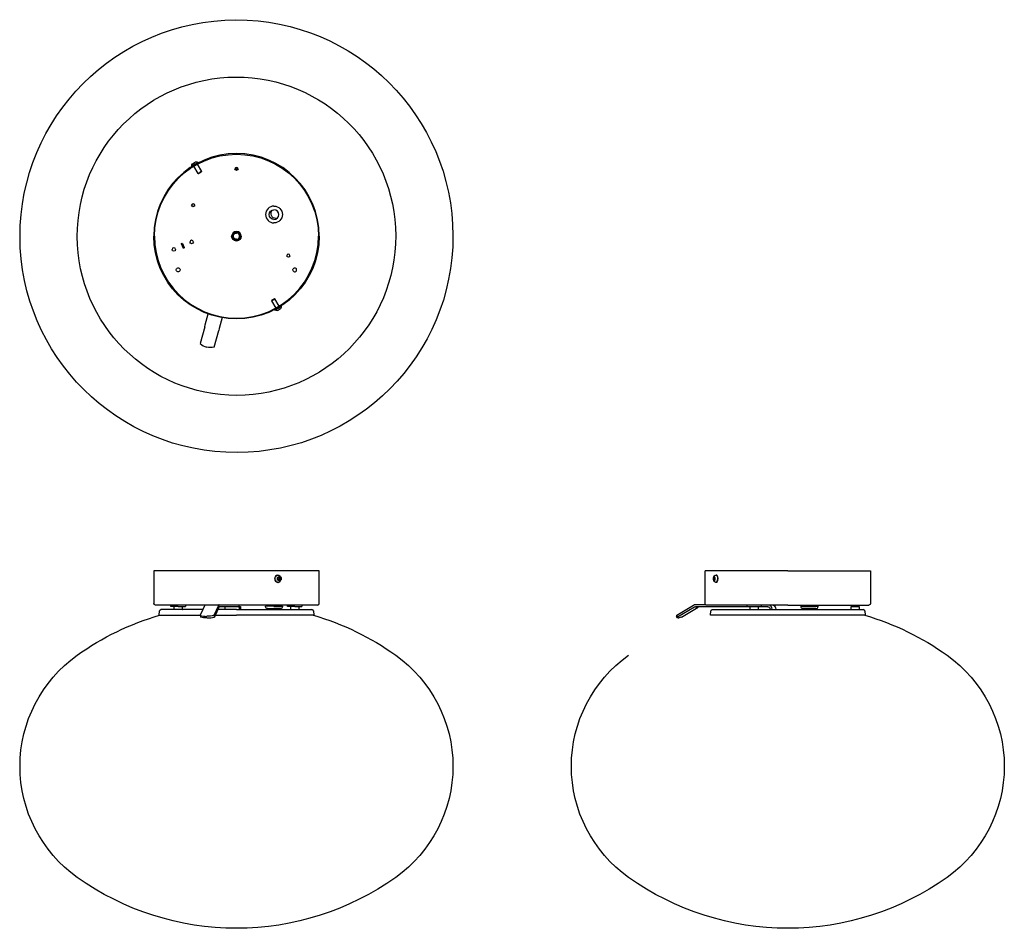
# Model space of a CAD drawing. Extents: x 0 to 1023, y 0 to 945.
import ezdxf

# ---------------------------------------------------------------- set-up
doc = ezdxf.new("R2010")
doc.units = 0
doc.header["$MEASUREMENT"] = 0
doc.layers.add('MAKE2D$VISIBILE$CURVE', color=7, linetype='CONTINUOUS')

msp = doc.modelspace()

# ---------------------------------------------------------------- linework, layer by layer
at = {"layer": 'MAKE2D$VISIBILE$CURVE', "color": 7}
for p, q in [((181.9, 794.5), (178.5, 792.6)), ((178.7, 792.3), (178.5, 792.6)), ((182.1, 794.2), (178.7, 792.3)), ((179.3, 795.1), (182.5, 797)), ((179.3, 795.1), (179.3, 795.1)), ((185.1, 784.9), (180.7, 792.5)), ((185.1, 796.4), (181.9, 794.5)), ((182.7, 794.6), (182, 794.2)), ((182.1, 794.2), (185.3, 796.1)), ((182.4, 793.5), (183.1, 793.9)), ((184.1, 794.5), (188.5, 786.9)), ((185.1, 796.4), (185.3, 796.1)), ((185.1, 784.9), (186.8, 785.9)), ((185.6, 784.7), (185.1, 784.9)), ((187, 785.5), (185.6, 784.7)), ((188.5, 786.9), (186.8, 785.9)), ((187, 785.5), (188.4, 786.3)), ((188.5, 786.9), (188.4, 786.3)), ((169.5, 707.5), (167.8, 711.6)), ((168.8, 712.1), (170.5, 707.9)), ((261.5, 652.5), (264.9, 654.5)), ((261.6, 653.1), (261.5, 652.5)), ((261.5, 652.5), (265.9, 644.9)), ((264.4, 654.7), (261.6, 653.1)), ((264.9, 654.5), (264.4, 654.7)), ((271.3, 647.1), (264.7, 643.3)), ((269.3, 646.9), (264.9, 654.5)), ((264.9, 643), (268.2, 644.9)), ((268, 645.2), (268.6, 645.6)), ((268.2, 644.9), (271.5, 646.8)), ((268.7, 645.6), (268.9, 645.7)), ((271.5, 646.8), (271.3, 647.1)), ((192.6, 627.6), (195.6, 638.9)), ((210.1, 635), (207.1, 623.7)), ((264.7, 643.3), (264.9, 643)), ((267.5, 642.4), (269.1, 643.3)), ((270.7, 644.3), (269.1, 643.3)), ((192, 625.5), (187.3, 608.1)), ((192, 625.5), (192.6, 627.6)), ((201.8, 604.2), (206.5, 621.6)), ((207.1, 623.7), (206.5, 621.6)), ((311, 371.6), (139, 371.6)), ((139, 371.6), (139, 337.9)), ((311, 337.9), (311, 371.6)), ((712.1, 337.9), (712.1, 371.6)), ((798.1, 371.6), (712.1, 371.6)), ((798.1, 371.6), (884.1, 371.6)), ((884.1, 371.6), (884.1, 337.9)), ((267.5, 364.1), (267.5, 364.2)), ((267.5, 364.2), (267.6, 364.2)), ((267.5, 364), (267.5, 364.1)), ((267.5, 364.1), (267.5, 364.1)), ((267.5, 363.9), (267.5, 364)), ((267.5, 364), (267.5, 364)), ((267.5, 363.8), (267.5, 363.9)), ((267.5, 363.9), (267.5, 363.9)), ((267.5, 363.9), (267.5, 363.9)), ((267.5, 363.7), (267.5, 363.8)), ((267.5, 363.8), (267.5, 363.8)), ((267.5, 363.6), (267.5, 363.7)), ((267.5, 363.7), (267.5, 363.7)), ((267.5, 363.5), (267.5, 363.6)), ((267.5, 363.6), (267.5, 363.6)), ((267.5, 363.6), (267.5, 363.6)), ((267.5, 363.4), (267.5, 363.5)), ((267.5, 363.5), (267.5, 363.5)), ((267.5, 363.3), (267.5, 363.4)), ((267.5, 363.4), (267.5, 363.4)), ((267.5, 363.2), (267.5, 363.3)), ((267.5, 363.3), (267.5, 363.3)), ((267.5, 363.3), (267.5, 363.3)), ((267.5, 363.1), (267.5, 363.2)), ((267.5, 363.2), (267.5, 363.2)), ((267.5, 363), (267.5, 363.1)), ((267.5, 363.1), (267.5, 363.1)), ((267.5, 362.9), (267.5, 363)), ((267.5, 363), (267.5, 363)), ((267.6, 362.9), (267.5, 362.9)), ((267.6, 364.4), (267.7, 364.5)), ((267.6, 364.3), (267.6, 364.4)), ((267.6, 364.4), (267.6, 364.4)), ((267.6, 364.2), (267.6, 364.3)), ((267.6, 364.3), (267.6, 364.3)), ((267.6, 364.3), (267.6, 364.3)), ((267.6, 362.8), (267.6, 362.9)), ((267.6, 362.9), (267.6, 362.9)), ((267.6, 362.7), (267.6, 362.8)), ((267.6, 362.8), (267.6, 362.8)), ((267.7, 362.6), (267.6, 362.7)), ((267.6, 362.7), (267.6, 362.7)), ((267.7, 364.6), (267.8, 364.7)), ((267.7, 364.5), (267.7, 364.6)), ((267.7, 364.6), (267.7, 364.6)), ((267.7, 364.6), (267.7, 364.6)), ((267.7, 364.5), (267.7, 364.5)), ((267.7, 362.5), (267.7, 362.6)), ((267.7, 362.6), (267.7, 362.6)), ((267.7, 362.6), (267.7, 362.6)), ((267.8, 362.4), (267.7, 362.5)), ((267.7, 362.5), (267.7, 362.5)), ((267.8, 364.7), (267.8, 364.8)), ((267.8, 364.8), (267.8, 364.8)), ((267.8, 364.8), (267.9, 364.8)), ((267.8, 364.7), (267.8, 364.7)), ((267.8, 362.3), (267.8, 362.4)), ((267.8, 362.4), (267.8, 362.4)), ((267.8, 362.4), (267.8, 362.4)), ((267.9, 362.3), (267.8, 362.3)), ((267.9, 364.8), (267.9, 364.9)), ((267.9, 364.9), (267.9, 364.9)), ((267.9, 364.9), (268, 364.9)), ((267.9, 362.2), (267.9, 362.3)), ((268, 362.2), (267.9, 362.2)), ((267.9, 362.2), (267.9, 362.2)), ((268.1, 367.4), (268, 367.4)), ((268, 367.4), (268.2, 367.4)), ((268, 364.9), (268, 365)), ((268, 365), (268, 365)), ((268, 365), (268.1, 365)), ((268, 364.3), (268.7, 364.8)), ((268, 362.8), (268, 364.3)), ((268.7, 362.4), (268, 362.8)), ((268, 362.1), (268, 362.2)), ((268.1, 362.1), (268, 362.1)), ((268, 362.1), (268, 362.1)), ((268, 359.8), (268.1, 359.8)), ((268.2, 359.8), (268, 359.8)), ((268.1, 365), (268.1, 365.1)), ((268.1, 365.1), (268.1, 365.1)), ((268.1, 365.1), (268.2, 365.1)), ((268.1, 362), (268.1, 362.1)), ((268.2, 362), (268.1, 362)), ((268.1, 362), (268.1, 362)), ((268.2, 365.1), (268.2, 365.2)), ((268.2, 365.2), (268.3, 365.2)), ((268.2, 365.1), (268.2, 365.1)), ((268.2, 361.9), (268.2, 362)), ((268.2, 362), (268.2, 362)), ((268.3, 361.9), (268.2, 361.9)), ((268.3, 365.2), (268.4, 365.3)), ((268.3, 365.2), (268.3, 365.2)), ((268.3, 365.2), (268.3, 365.2)), ((268.4, 361.8), (268.3, 361.9)), ((268.3, 361.9), (268.3, 361.9)), ((268.3, 361.9), (268.3, 361.9)), ((268.4, 365.3), (268.4, 365.3)), ((268.4, 365.3), (268.5, 365.3)), ((268.5, 361.8), (268.4, 361.8)), ((268.4, 361.8), (268.4, 361.8)), ((268.5, 365.3), (268.6, 365.4)), ((268.5, 365.3), (268.5, 365.3)), ((268.5, 365.3), (268.5, 365.3)), ((268.6, 361.8), (268.5, 361.8)), ((268.5, 361.8), (268.5, 361.8)), ((268.5, 361.8), (268.5, 361.8)), ((268.6, 365.4), (268.6, 365.4)), ((268.6, 365.4), (268.6, 365.4)), ((268.6, 365.4), (268.7, 365.4)), ((268.6, 361.7), (268.6, 361.8)), ((268.7, 361.7), (268.6, 361.7)), ((268.6, 361.7), (268.6, 361.7)), ((268.7, 365.4), (268.7, 365.4)), ((268.7, 365.4), (268.8, 365.4)), ((268.7, 364.8), (268.8, 364.8)), ((268.7, 364.8), (269, 364.6)), ((268.7, 362.4), (269, 362.5)), ((268.8, 362.3), (268.7, 362.4)), ((268.8, 361.7), (268.7, 361.7)), ((268.7, 361.7), (268.7, 361.7)), ((268.8, 365.4), (268.8, 365.4)), ((268.8, 365.4), (268.8, 365.4)), ((268.8, 365.4), (268.9, 365.4)), ((268.8, 364.8), (269.1, 365)), ((268.8, 364.8), (269, 364.6)), ((269, 362.5), (268.8, 362.3)), ((269.1, 362.1), (268.8, 362.3)), ((268.9, 361.7), (268.8, 361.7)), ((268.8, 361.7), (268.8, 361.7)), ((268.8, 361.7), (268.8, 361.7)), ((268.9, 365.4), (268.9, 365.4)), ((268.9, 365.4), (269, 365.4)), ((269, 361.7), (268.9, 361.7)), ((268.9, 361.7), (268.9, 361.7)), ((269, 365.4), (269, 365.5)), ((269, 365.5), (269, 365.5)), ((269, 365.5), (269.1, 365.5)), ((269, 364.6), (269.5, 364.3)), ((269.5, 362.8), (269, 362.5)), ((269.1, 361.7), (269, 361.7)), ((269, 361.7), (269, 361.7)), ((269, 361.7), (269, 361.7)), ((269.1, 365.5), (269.1, 365.5)), ((269.2, 365.5), (269.1, 365.5)), ((269.1, 365.5), (269.1, 365.5)), ((269.1, 365), (270.2, 364.3)), ((270.2, 362.8), (269.1, 362.1)), ((269.1, 361.7), (269.1, 361.7)), ((269.1, 361.7), (269.1, 361.7)), ((269.1, 361.7), (269.2, 361.7)), ((269.2, 365.4), (269.2, 365.5)), ((269.2, 365.5), (269.2, 365.5)), ((269.3, 365.4), (269.2, 365.4)), ((269.2, 361.7), (269.2, 361.7)), ((269.2, 361.7), (269.2, 361.7)), ((269.2, 361.7), (269.3, 361.7)), ((269.4, 365.4), (269.3, 365.4)), ((269.3, 365.4), (269.3, 365.4)), ((269.3, 361.7), (269.3, 361.7)), ((269.3, 361.7), (269.4, 361.7)), ((269.5, 365.4), (269.4, 365.4)), ((269.4, 365.4), (269.4, 365.4)), ((269.4, 365.4), (269.4, 365.4)), ((269.4, 361.7), (269.4, 361.7)), ((269.4, 361.7), (269.4, 361.7)), ((269.4, 361.7), (269.5, 361.7)), ((269.6, 365.4), (269.5, 365.4)), ((269.5, 365.4), (269.5, 365.4)), ((269.5, 364.3), (270.2, 364.3)), ((269.5, 364.3), (269.5, 363.6)), ((269.5, 363.6), (269.5, 362.8)), ((270.2, 362.8), (269.5, 362.8)), ((269.5, 361.7), (269.5, 361.7)), ((269.5, 361.7), (269.6, 361.7)), ((269.7, 365.3), (269.6, 365.4)), ((269.6, 365.4), (269.6, 365.4)), ((269.6, 365.4), (269.6, 365.4)), ((269.6, 361.7), (269.6, 361.8)), ((269.6, 361.8), (269.7, 361.8)), ((269.6, 361.7), (269.6, 361.7)), ((269.8, 365.3), (269.7, 365.3)), ((269.7, 365.3), (269.7, 365.3)), ((269.7, 365.3), (269.7, 365.3)), ((269.7, 361.8), (269.7, 361.8)), ((269.7, 361.8), (269.7, 361.8)), ((269.7, 361.8), (269.8, 361.8)), ((269.9, 365.2), (269.8, 365.3)), ((269.8, 365.3), (269.8, 365.3)), ((269.8, 361.8), (269.9, 361.9)), ((269.8, 361.8), (269.8, 361.8)), ((270, 365.2), (269.9, 365.2)), ((269.9, 365.2), (269.9, 365.2)), ((269.9, 365.2), (269.9, 365.2)), ((269.9, 361.9), (269.9, 361.9)), ((269.9, 361.9), (269.9, 361.9)), ((269.9, 361.9), (270, 361.9)), ((270, 365.1), (270, 365.2)), ((270.1, 365.1), (270, 365.1)), ((270, 365.1), (270, 365.1)), ((270, 361.9), (270, 362)), ((270, 362), (270, 362)), ((270, 362), (270.1, 362)), ((270.1, 365), (270.1, 365.1)), ((270.1, 365.1), (270.1, 365.1)), ((270.2, 365), (270.1, 365)), ((270.1, 362), (270.1, 362.1)), ((270.1, 362.1), (270.2, 362.1)), ((270.1, 362), (270.1, 362)), ((270.2, 364.9), (270.2, 365)), ((270.2, 365), (270.2, 365)), ((270.3, 364.9), (270.2, 364.9)), ((270.2, 364.3), (270.2, 362.8)), ((270.2, 362.1), (270.2, 362.2)), ((270.2, 362.2), (270.3, 362.2)), ((270.2, 362.1), (270.2, 362.1)), ((270.3, 364.8), (270.3, 364.9)), ((270.3, 364.9), (270.3, 364.9)), ((270.4, 364.8), (270.3, 364.8)), ((270.3, 362.2), (270.3, 362.3)), ((270.3, 362.3), (270.4, 362.3)), ((270.3, 362.2), (270.3, 362.2)), ((270.4, 364.7), (270.4, 364.8)), ((270.4, 364.8), (270.4, 364.8)), ((270.5, 364.6), (270.4, 364.7)), ((270.4, 364.7), (270.4, 364.7)), ((270.4, 362.4), (270.5, 362.5)), ((270.4, 362.3), (270.4, 362.4)), ((270.4, 362.4), (270.4, 362.4)), ((270.4, 362.4), (270.4, 362.4)), ((270.5, 364.5), (270.5, 364.6)), ((270.5, 364.6), (270.5, 364.6)), ((270.5, 364.6), (270.5, 364.6)), ((270.6, 364.4), (270.5, 364.5)), ((270.5, 364.5), (270.5, 364.5)), ((270.5, 362.6), (270.6, 362.7)), ((270.5, 362.5), (270.5, 362.6)), ((270.5, 362.6), (270.5, 362.6)), ((270.5, 362.6), (270.5, 362.6)), ((270.5, 362.5), (270.5, 362.5)), ((270.6, 364.3), (270.6, 364.4)), ((270.6, 364.4), (270.6, 364.4)), ((270.6, 364.2), (270.6, 364.3)), ((270.6, 364.3), (270.6, 364.3)), ((270.6, 364.3), (270.6, 364.3)), ((270.7, 364.2), (270.6, 364.2)), ((270.6, 362.8), (270.6, 362.9)), ((270.6, 362.9), (270.6, 362.9)), ((270.6, 362.9), (270.7, 362.9)), ((270.6, 362.7), (270.6, 362.8)), ((270.6, 362.8), (270.6, 362.8)), ((270.6, 362.7), (270.6, 362.7)), ((270.7, 364.1), (270.7, 364.2)), ((270.7, 364), (270.7, 364.1)), ((270.7, 364.1), (270.7, 364.1)), ((270.7, 363.9), (270.7, 364)), ((270.7, 364), (270.7, 364)), ((270.7, 363.8), (270.7, 363.9)), ((270.7, 363.9), (270.7, 363.9)), ((270.7, 363.9), (270.7, 363.9)), ((270.7, 363.7), (270.7, 363.8)), ((270.7, 363.8), (270.7, 363.8)), ((270.7, 363.6), (270.7, 363.7)), ((270.7, 363.7), (270.7, 363.7)), ((270.7, 363.5), (270.7, 363.6)), ((270.7, 363.6), (270.7, 363.6)), ((270.7, 363.6), (270.7, 363.6)), ((270.7, 363.4), (270.7, 363.5)), ((270.7, 363.5), (270.7, 363.5)), ((270.7, 363.3), (270.7, 363.4)), ((270.7, 363.4), (270.7, 363.4)), ((270.7, 363.2), (270.7, 363.3)), ((270.7, 363.3), (270.7, 363.3)), ((270.7, 363.3), (270.7, 363.3)), ((270.7, 363.1), (270.7, 363.2)), ((270.7, 363.2), (270.7, 363.2)), ((270.7, 363), (270.7, 363.1)), ((270.7, 363.1), (270.7, 363.1)), ((270.7, 362.9), (270.7, 363)), ((270.7, 363), (270.7, 363)), ((271.3, 364.8), (271.5, 363.6)), ((271.5, 363.6), (271.3, 362.3)), ((720.8, 364.1), (720.9, 364.2)), ((720.8, 364), (720.8, 364.1)), ((720.8, 363.9), (720.8, 364)), ((720.8, 363.8), (720.8, 363.9)), ((720.8, 363.7), (720.8, 363.8)), ((720.8, 363.6), (720.8, 363.7)), ((720.8, 363.5), (720.8, 363.6)), ((720.8, 363.6), (720.8, 363.6)), ((720.8, 363.4), (720.8, 363.5)), ((720.8, 363.3), (720.8, 363.4)), ((720.8, 363.2), (720.8, 363.3)), ((720.8, 363.1), (720.8, 363.2)), ((720.8, 363), (720.8, 363.1)), ((720.9, 362.9), (720.8, 363)), ((720.9, 364.5), (721, 364.6)), ((720.9, 364.4), (720.9, 364.5)), ((720.9, 364.3), (720.9, 364.4)), ((720.9, 364.2), (720.9, 364.3)), ((720.9, 364.3), (720.9, 364.3)), ((720.9, 362.8), (720.9, 362.9)), ((720.9, 362.9), (720.9, 362.9)), ((720.9, 362.7), (720.9, 362.8)), ((720.9, 362.6), (720.9, 362.7)), ((721, 362.5), (720.9, 362.6)), ((721, 364.7), (721, 364.8)), ((721, 364.8), (721, 364.8)), ((721, 364.8), (721.1, 364.8)), ((721, 364.6), (721, 364.7)), ((721, 364.7), (721, 364.7)), ((721, 362.4), (721, 362.5)), ((721, 362.3), (721, 362.4)), ((721, 362.4), (721, 362.4)), ((721, 362.4), (721, 362.4)), ((721.1, 362.3), (721, 362.3)), ((721.1, 364.3), (721.8, 365)), ((721.1, 364.9), (721.1, 365)), ((721.1, 365), (721.1, 365)), ((721.1, 365), (721.2, 365)), ((721.1, 364.8), (721.1, 364.9)), ((721.1, 364.9), (721.1, 364.9)), ((721.1, 364.9), (721.1, 364.9)), ((722.3, 364.3), (721.1, 364.3)), ((721.1, 362.8), (721.1, 364.3)), ((722.3, 362.8), (721.1, 362.8)), ((721.8, 362.1), (721.1, 362.8)), ((721.1, 362.2), (721.1, 362.3)), ((721.1, 362.1), (721.1, 362.2)), ((721.1, 362.2), (721.1, 362.2)), ((721.1, 362.2), (721.1, 362.2)), ((721.2, 362.1), (721.1, 362.1)), ((721.1, 362.1), (721.1, 362.1)), ((721.2, 365.1), (721.3, 365.2)), ((721.2, 365), (721.2, 365.1)), ((721.2, 365.1), (721.2, 365.1)), ((721.2, 365.1), (721.2, 365.1)), ((721.2, 365.1), (721.2, 365.1)), ((721.2, 362), (721.2, 362.1)), ((721.3, 361.9), (721.2, 362)), ((721.2, 362), (721.2, 362)), ((721.2, 362), (721.2, 362)), ((721.2, 362), (721.2, 362)), ((721.3, 365.2), (721.3, 365.3)), ((721.3, 365.3), (721.4, 365.3)), ((721.3, 365.2), (721.3, 365.2)), ((721.3, 365.2), (721.3, 365.2)), ((721.3, 365.2), (721.3, 365.2)), ((721.3, 361.8), (721.3, 361.9)), ((721.3, 361.9), (721.3, 361.9)), ((721.3, 361.9), (721.3, 361.9)), ((721.3, 361.9), (721.3, 361.9)), ((721.4, 361.8), (721.3, 361.8)), ((721.4, 365.3), (721.5, 365.4)), ((721.4, 365.3), (721.4, 365.3)), ((721.4, 365.3), (721.4, 365.3)), ((721.4, 365.3), (721.4, 365.3)), ((721.4, 365.3), (721.4, 365.3)), ((721.4, 365.3), (721.4, 365.3)), ((721.5, 361.8), (721.4, 361.8)), ((721.4, 361.8), (721.4, 361.8)), ((721.4, 361.8), (721.4, 361.8)), ((721.4, 361.8), (721.4, 361.8)), ((721.4, 361.8), (721.4, 361.8)), ((721.4, 361.8), (721.4, 361.8)), ((721.5, 365.4), (721.5, 365.4)), ((721.5, 365.4), (721.5, 365.4)), ((721.5, 365.4), (721.5, 365.4)), ((721.5, 365.4), (721.5, 365.4)), ((721.5, 365.4), (721.5, 365.4)), ((721.5, 365.4), (721.5, 365.4)), ((721.5, 365.4), (721.5, 365.4)), ((721.5, 365.4), (721.5, 365.4)), ((721.5, 365.4), (721.6, 365.4)), ((721.5, 361.7), (721.5, 361.8)), ((721.6, 361.7), (721.5, 361.7)), ((721.5, 361.7), (721.5, 361.7)), ((721.5, 361.7), (721.5, 361.7)), ((721.5, 361.7), (721.5, 361.7)), ((721.5, 361.7), (721.5, 361.7)), ((721.5, 361.7), (721.5, 361.7)), ((721.5, 361.7), (721.5, 361.7)), ((721.5, 361.7), (721.5, 361.7)), ((721.6, 365.4), (721.6, 365.4)), ((721.6, 365.4), (721.6, 365.4)), ((721.6, 365.4), (721.6, 365.4)), ((721.6, 365.4), (721.6, 365.4)), ((721.6, 365.4), (721.6, 365.4)), ((721.6, 365.4), (721.6, 365.4)), ((721.6, 365.4), (721.6, 365.4)), ((721.6, 365.4), (721.6, 365.4)), ((721.6, 365.4), (721.7, 365.4)), ((721.7, 361.7), (721.6, 361.7)), ((721.6, 361.7), (721.6, 361.7)), ((721.6, 361.7), (721.6, 361.7)), ((721.6, 361.7), (721.6, 361.7)), ((721.6, 361.7), (721.6, 361.7)), ((721.6, 361.7), (721.6, 361.7)), ((721.6, 361.7), (721.6, 361.7)), ((721.6, 361.7), (721.6, 361.7)), ((721.6, 361.7), (721.6, 361.7)), ((721.7, 365.4), (721.7, 365.5)), ((721.7, 365.5), (721.7, 365.5)), ((721.7, 365.5), (721.7, 365.5)), ((721.7, 365.5), (721.7, 365.5)), ((721.7, 365.5), (721.7, 365.5)), ((721.7, 365.5), (721.7, 365.5)), ((721.7, 365.5), (721.8, 365.5)), ((721.7, 365.4), (721.7, 365.4)), ((721.7, 365.4), (721.7, 365.4)), ((721.7, 365.4), (721.7, 365.4)), ((721.8, 361.7), (721.7, 361.7)), ((721.7, 361.7), (721.7, 361.7)), ((721.7, 361.7), (721.7, 361.7)), ((721.7, 361.7), (721.7, 361.7)), ((721.7, 361.7), (721.7, 361.7)), ((721.7, 361.7), (721.7, 361.7)), ((721.7, 361.7), (721.7, 361.7)), ((721.7, 361.7), (721.7, 361.7)), ((721.7, 361.7), (721.7, 361.7)), ((721.7, 361.7), (721.7, 361.7)), ((721.8, 365.4), (721.8, 365.5)), ((721.8, 365.5), (721.8, 365.5)), ((721.8, 365.5), (721.8, 365.5)), ((721.8, 365.5), (721.8, 365.5)), ((721.8, 365.5), (721.8, 365.5)), ((721.8, 365.5), (721.8, 365.5)), ((721.8, 365.5), (721.8, 365.5)), ((721.9, 365.4), (721.8, 365.4)), ((721.8, 365.4), (721.8, 365.4)), ((721.8, 365), (722.4, 364.3)), ((722.4, 362.8), (721.8, 362.1)), ((721.8, 361.7), (721.8, 361.7)), ((721.8, 361.7), (721.8, 361.7)), ((721.8, 361.7), (721.8, 361.7)), ((721.8, 361.7), (721.8, 361.7)), ((721.8, 361.7), (721.8, 361.7)), ((721.8, 361.7), (721.8, 361.7)), ((721.8, 361.7), (721.8, 361.7)), ((721.8, 361.7), (721.8, 361.7)), ((721.8, 361.7), (721.9, 361.7)), ((722, 365.4), (721.9, 365.4)), ((721.9, 365.4), (721.9, 365.4)), ((721.9, 365.4), (721.9, 365.4)), ((721.9, 365.4), (721.9, 365.4)), ((721.9, 365.4), (721.9, 365.4)), ((721.9, 365.4), (721.9, 365.4)), ((721.9, 365.4), (721.9, 365.4)), ((721.9, 365.4), (721.9, 365.4)), ((721.9, 365.4), (721.9, 365.4)), ((721.9, 361.7), (721.9, 361.7)), ((721.9, 361.7), (721.9, 361.7)), ((721.9, 361.7), (721.9, 361.7)), ((721.9, 361.7), (721.9, 361.7)), ((721.9, 361.7), (721.9, 361.7)), ((721.9, 361.7), (721.9, 361.7)), ((721.9, 361.7), (721.9, 361.7)), ((721.9, 361.7), (721.9, 361.7)), ((721.9, 361.7), (722, 361.7)), ((722.1, 365.4), (722, 365.4)), ((722, 365.4), (722, 365.4)), ((722, 365.4), (722, 365.4)), ((722, 365.4), (722, 365.4)), ((722, 365.4), (722, 365.4)), ((722, 365.4), (722, 365.4)), ((722, 365.4), (722, 365.4)), ((722, 365.4), (722, 365.4)), ((722, 365.4), (722, 365.4)), ((722, 361.7), (722, 361.7)), ((722, 361.7), (722, 361.7)), ((722, 361.7), (722, 361.7)), ((722, 361.7), (722, 361.7)), ((722, 361.7), (722, 361.7)), ((722, 361.7), (722, 361.7)), ((722, 361.7), (722, 361.7)), ((722, 361.7), (722, 361.7)), ((722, 361.7), (722.1, 361.7)), ((722.1, 365.3), (722.1, 365.4)), ((722.1, 365.4), (722.1, 365.4)), ((722.2, 365.3), (722.1, 365.3)), ((722.1, 365.3), (722.1, 365.3)), ((722.1, 365.3), (722.1, 365.3)), ((722.1, 365.3), (722.1, 365.3)), ((722.1, 365.3), (722.1, 365.3)), ((722.1, 361.7), (722.1, 361.8)), ((722.1, 361.8), (722.1, 361.8)), ((722.1, 361.8), (722.1, 361.8)), ((722.1, 361.8), (722.1, 361.8)), ((722.1, 361.8), (722.1, 361.8)), ((722.1, 361.8), (722.1, 361.8)), ((722.1, 361.8), (722.2, 361.8)), ((722.2, 365.2), (722.2, 365.3)), ((722.2, 365.3), (722.2, 365.3)), ((722.3, 365.2), (722.2, 365.2)), ((722.2, 365.2), (722.2, 365.2)), ((722.2, 365.2), (722.2, 365.2)), ((722.2, 361.8), (722.2, 361.9)), ((722.2, 361.9), (722.2, 361.9)), ((722.2, 361.9), (722.2, 361.9)), ((722.2, 361.9), (722.3, 361.9)), ((722.2, 361.8), (722.2, 361.8)), ((722.3, 365.1), (722.3, 365.2)), ((722.4, 365), (722.3, 365.1)), ((722.3, 365.1), (722.3, 365.1)), ((722.3, 365.1), (722.3, 365.1)), ((722.3, 365.1), (722.3, 365.1)), ((722.3, 364.3), (722.3, 364.3)), ((722.3, 364.3), (722.3, 364.3)), ((722.3, 363.6), (722.3, 364.3)), ((722.3, 362.8), (722.3, 363.6)), ((722.3, 362.8), (722.3, 362.8)), ((722.3, 362), (722.4, 362.1)), ((722.3, 361.9), (722.3, 362)), ((722.3, 362), (722.3, 362)), ((722.3, 362), (722.3, 362)), ((722.3, 362), (722.3, 362)), ((722.4, 364.9), (722.4, 365)), ((722.4, 365), (722.4, 365)), ((722.4, 365), (722.4, 365)), ((722.5, 364.8), (722.4, 364.9)), ((722.4, 364.9), (722.4, 364.9)), ((722.4, 364.9), (722.4, 364.9)), ((722.4, 364.3), (722.4, 362.8)), ((722.4, 362.2), (722.5, 362.3)), ((722.4, 362.1), (722.4, 362.2)), ((722.4, 362.2), (722.4, 362.2)), ((722.4, 362.2), (722.4, 362.2)), ((722.4, 362.1), (722.4, 362.1)), ((722.4, 362.1), (722.4, 362.1)), ((722.5, 364.7), (722.5, 364.8)), ((722.5, 364.8), (722.5, 364.8)), ((722.5, 364.8), (722.5, 364.8)), ((722.6, 364.6), (722.5, 364.7)), ((722.5, 364.7), (722.5, 364.7)), ((722.5, 362.4), (722.6, 362.5)), ((722.5, 362.3), (722.5, 362.4)), ((722.5, 362.4), (722.5, 362.4)), ((722.5, 362.4), (722.5, 362.4)), ((722.5, 362.3), (722.5, 362.3)), ((722.6, 364.5), (722.6, 364.6)), ((722.6, 364.4), (722.6, 364.5)), ((722.6, 364.3), (722.6, 364.4)), ((722.7, 364.2), (722.6, 364.3)), ((722.6, 364.3), (722.6, 364.3)), ((722.6, 362.8), (722.6, 362.9)), ((722.6, 362.9), (722.7, 362.9)), ((722.6, 362.7), (722.6, 362.8)), ((722.6, 362.6), (722.6, 362.7)), ((722.6, 362.5), (722.6, 362.6)), ((722.7, 364.1), (722.7, 364.2)), ((722.7, 364), (722.7, 364.1)), ((722.7, 363.9), (722.7, 364)), ((722.7, 363.8), (722.7, 363.9)), ((722.7, 363.7), (722.7, 363.8)), ((722.7, 363.6), (722.7, 363.7)), ((722.7, 363.5), (722.7, 363.6)), ((722.7, 363.6), (722.7, 363.6)), ((722.7, 363.4), (722.7, 363.5)), ((722.7, 363.3), (722.7, 363.4)), ((722.7, 363.2), (722.7, 363.3)), ((722.7, 363.1), (722.7, 363.2)), ((722.7, 363), (722.7, 363.1)), ((722.7, 362.9), (722.7, 363)), ((723.3, 367.4), (723.4, 367.4)), ((723.3, 367.4), (723.7, 367.4)), ((723.3, 359.8), (723.4, 359.8)), ((723.7, 359.8), (723.3, 359.8)), ((723.4, 367.4), (723.4, 367.4)), ((723.4, 367.4), (723.4, 367.4)), ((723.4, 367.4), (723.4, 367.4)), ((723.4, 367.4), (723.4, 367.3)), ((723.4, 367.3), (723.5, 367.3)), ((723.4, 359.8), (723.4, 359.8)), ((723.4, 359.8), (723.4, 359.8)), ((723.4, 359.8), (723.4, 359.8)), ((723.4, 359.8), (723.4, 359.8)), ((723.4, 359.8), (723.5, 359.8)), ((723.5, 367.3), (723.5, 367.3)), ((723.5, 367.3), (723.5, 367.3)), ((723.5, 367.3), (723.5, 367.3)), ((723.5, 367.3), (723.5, 367.3)), ((723.5, 367.3), (723.6, 367.3)), ((723.5, 359.8), (723.5, 359.8)), ((723.5, 359.8), (723.5, 359.8)), ((723.5, 359.8), (723.5, 359.8)), ((723.5, 359.8), (723.5, 359.8)), ((723.5, 359.8), (723.6, 359.8)), ((723.6, 367.3), (723.6, 367.3)), ((723.6, 367.3), (723.6, 367.3)), ((723.6, 367.3), (723.6, 367.3)), ((723.6, 367.3), (723.7, 367.3)), ((723.6, 359.8), (723.6, 359.8)), ((723.6, 359.8), (723.6, 359.8)), ((723.6, 359.8), (723.6, 359.8)), ((723.6, 359.8), (723.7, 359.8)), ((723.8, 367.3), (723.7, 367.4)), ((723.7, 367.4), (723.7, 367.4)), ((723.7, 367.4), (723.7, 367.4)), ((723.7, 367.4), (723.7, 367.4)), ((723.7, 367.4), (723.7, 367.4)), ((723.7, 367.3), (723.7, 367.3)), ((723.7, 367.3), (723.7, 367.3)), ((723.7, 367.3), (723.7, 367.3)), ((723.7, 367.3), (723.7, 367.3)), ((723.7, 367.3), (723.8, 367.3)), ((723.7, 359.8), (723.8, 359.9)), ((723.7, 359.8), (723.7, 359.8)), ((723.7, 359.8), (723.7, 359.8)), ((723.7, 359.8), (723.7, 359.8)), ((723.7, 359.8), (723.7, 359.8)), ((723.7, 359.8), (723.7, 359.8)), ((723.7, 359.8), (723.7, 359.8)), ((723.7, 359.8), (723.7, 359.8)), ((723.7, 359.8), (723.7, 359.8)), ((723.7, 359.8), (723.8, 359.8)), ((723.8, 367.3), (723.8, 367.2)), ((723.9, 367.3), (723.8, 367.3)), ((723.8, 367.3), (723.8, 367.3)), ((723.8, 367.3), (723.8, 367.3)), ((723.8, 367.3), (723.8, 367.3)), ((723.8, 367.2), (723.8, 367.2)), ((723.8, 367.2), (723.8, 367.2)), ((723.8, 367.2), (723.9, 367.2)), ((723.8, 359.9), (723.8, 359.9)), ((723.8, 359.9), (723.8, 359.9)), ((723.8, 359.9), (723.8, 359.9)), ((723.8, 359.9), (723.9, 359.9)), ((723.8, 359.8), (723.8, 359.8)), ((723.8, 359.8), (723.8, 359.8)), ((723.8, 359.8), (723.8, 359.8)), ((723.8, 359.8), (723.9, 359.8)), ((724, 367.3), (723.9, 367.3)), ((723.9, 367.3), (723.9, 367.3)), ((723.9, 367.3), (723.9, 367.3)), ((723.9, 367.3), (723.9, 367.3)), ((723.9, 367.3), (723.9, 367.3)), ((723.9, 367.2), (723.9, 367.2)), ((723.9, 367.2), (723.9, 367.2)), ((723.9, 367.2), (723.9, 367.2)), ((723.9, 367.2), (723.9, 367.2)), ((723.9, 367.2), (724, 367.1)), ((723.9, 359.9), (723.9, 360)), ((723.9, 360), (724, 360)), ((723.9, 359.9), (723.9, 359.9)), ((723.9, 359.9), (723.9, 359.9)), ((723.9, 359.9), (723.9, 359.9)), ((723.9, 359.8), (723.9, 359.8)), ((723.9, 359.8), (723.9, 359.8)), ((723.9, 359.8), (723.9, 359.8)), ((723.9, 359.8), (723.9, 359.8)), ((723.9, 359.8), (724, 359.8)), ((724.1, 367.3), (724, 367.3)), ((724, 367.3), (724, 367.3)), ((724, 367.3), (724, 367.3)), ((724, 367.3), (724, 367.3)), ((724, 367.1), (724, 367.1)), ((724, 367.1), (724, 367.1)), ((724, 367.1), (724, 367.1)), ((724, 367.1), (724.1, 367.1)), ((724, 360), (724.1, 360.1)), ((724, 360), (724, 360)), ((724, 360), (724, 360)), ((724, 360), (724, 360)), ((724, 359.8), (724, 359.8)), ((724, 359.8), (724, 359.8)), ((724, 359.8), (724, 359.8)), ((724, 359.8), (724.1, 359.8)), ((724.1, 367.2), (724.1, 367.3)), ((724.1, 367.3), (724.1, 367.3)), ((724.1, 367.3), (724.1, 367.3)), ((724.2, 367.2), (724.1, 367.2)), ((724.1, 367.2), (724.1, 367.2)), ((724.1, 367.1), (724.1, 367)), ((724.1, 367), (724.2, 367)), ((724.1, 360.1), (724.1, 360.1)), ((724.1, 360.1), (724.2, 360.1)), ((724.1, 359.8), (724.1, 359.9)), ((724.1, 359.9), (724.1, 359.9)), ((724.1, 359.9), (724.1, 359.9)), ((724.1, 359.9), (724.2, 359.9)), ((724.1, 359.8), (724.1, 359.8)), ((724.3, 367.2), (724.2, 367.2)), ((724.2, 367.2), (724.2, 367.2)), ((724.2, 367.2), (724.2, 367.2)), ((724.2, 367.2), (724.2, 367.2)), ((724.2, 367), (724.2, 366.9)), ((724.2, 366.9), (724.3, 366.9)), ((724.2, 360.1), (724.2, 360.2)), ((724.2, 360.2), (724.3, 360.2)), ((724.2, 359.9), (724.2, 359.9)), ((724.2, 359.9), (724.2, 359.9)), ((724.2, 359.9), (724.2, 359.9)), ((724.2, 359.9), (724.3, 359.9)), ((724.3, 367.1), (724.3, 367.2)), ((724.3, 367.2), (724.3, 367.2)), ((724.4, 367.1), (724.3, 367.1)), ((724.3, 367.1), (724.3, 367.1)), ((724.3, 367.1), (724.3, 367.1)), ((724.3, 366.9), (724.3, 366.8)), ((724.3, 366.8), (724.3, 366.8)), ((724.3, 366.8), (724.4, 366.7)), ((724.3, 360.3), (724.4, 360.4)), ((724.3, 360.2), (724.3, 360.3)), ((724.3, 360.3), (724.3, 360.3)), ((724.3, 359.9), (724.3, 360)), ((724.3, 360), (724.3, 360)), ((724.3, 360), (724.3, 360)), ((724.3, 360), (724.3, 360)), ((724.3, 360), (724.4, 360)), ((724.5, 367), (724.4, 367.1)), ((724.4, 367.1), (724.4, 367.1)), ((724.4, 366.7), (724.4, 366.7)), ((724.4, 366.7), (724.5, 366.6)), ((724.4, 360.4), (724.5, 360.5)), ((724.4, 360.4), (724.4, 360.4)), ((724.4, 360), (724.4, 360.1)), ((724.4, 360.1), (724.5, 360.1)), ((724.5, 366.9), (724.5, 367)), ((724.5, 367), (724.5, 367)), ((724.6, 366.9), (724.5, 366.9)), ((724.5, 366.6), (724.5, 366.6)), ((724.5, 366.6), (724.5, 366.5)), ((724.5, 366.5), (724.6, 366.4)), ((724.5, 360.6), (724.6, 360.7)), ((724.5, 360.5), (724.5, 360.6)), ((724.5, 360.5), (724.5, 360.5)), ((724.5, 360.1), (724.5, 360.2)), ((724.5, 360.2), (724.6, 360.2)), ((724.5, 360.1), (724.5, 360.1)), ((724.6, 366.8), (724.6, 366.9)), ((724.7, 366.8), (724.6, 366.8)), ((724.6, 366.4), (724.6, 366.4)), ((724.6, 366.4), (724.6, 366.3)), ((724.6, 366.3), (724.7, 366.2)), ((724.6, 360.8), (724.7, 360.9)), ((724.6, 360.7), (724.6, 360.8)), ((724.6, 360.7), (724.6, 360.7)), ((724.6, 360.2), (724.6, 360.3)), ((724.6, 360.3), (724.7, 360.3)), ((724.7, 366.7), (724.7, 366.8)), ((724.8, 366.6), (724.7, 366.7)), ((724.7, 366.7), (724.7, 366.7)), ((724.7, 366.2), (724.7, 366.2)), ((724.7, 366.2), (724.7, 366.1)), ((724.7, 366.1), (724.8, 366)), ((724.7, 361), (724.8, 361.1)), ((724.7, 360.9), (724.7, 361)), ((724.7, 360.9), (724.7, 360.9)), ((724.7, 360.4), (724.8, 360.5)), ((724.7, 360.3), (724.7, 360.4)), ((724.7, 360.4), (724.7, 360.4)), ((724.9, 366.5), (724.8, 366.6)), ((724.8, 366.6), (724.8, 366.6)), ((724.8, 366), (724.8, 365.9)), ((724.8, 365.9), (724.8, 365.9)), ((724.8, 365.9), (724.9, 365.8)), ((724.8, 361.2), (724.9, 361.3)), ((724.8, 361.1), (724.8, 361.2)), ((724.8, 361.2), (724.8, 361.2)), ((724.8, 360.5), (724.9, 360.6)), ((724.8, 360.5), (724.8, 360.5)), ((724.9, 366.4), (724.9, 366.5)), ((725, 366.3), (724.9, 366.4)), ((724.9, 366.4), (724.9, 366.4)), ((724.9, 365.8), (724.9, 365.6)), ((724.9, 365.6), (725, 365.5)), ((724.9, 361.5), (725, 361.6)), ((724.9, 361.3), (724.9, 361.5)), ((724.9, 360.7), (725, 360.8)), ((724.9, 360.6), (724.9, 360.7)), ((724.9, 360.7), (724.9, 360.7)), ((725, 366.2), (725, 366.3)), ((725.1, 366.1), (725, 366.2)), ((725, 366.2), (725, 366.2)), ((725, 365.5), (725, 365.3)), ((725, 365.3), (725.1, 365.1)), ((725, 361.8), (725.1, 362)), ((725, 361.6), (725, 361.8)), ((725, 360.9), (725.1, 361)), ((725, 360.8), (725, 360.9)), ((725, 360.9), (725, 360.9)), ((725.1, 366), (725.1, 366.1)), ((725.1, 365.9), (725.1, 366)), ((725.2, 365.9), (725.1, 365.9)), ((725.1, 365.1), (725.1, 365)), ((725.1, 365), (725.1, 364.8)), ((725.1, 364.8), (725.2, 364.6)), ((725.1, 362.3), (725.2, 362.5)), ((725.1, 362.2), (725.1, 362.3)), ((725.1, 362), (725.1, 362.2)), ((725.1, 361.1), (725.1, 361.2)), ((725.1, 361.2), (725.2, 361.2)), ((725.1, 361), (725.1, 361.1)), ((725.2, 365.8), (725.2, 365.9)), ((725.3, 365.6), (725.2, 365.8)), ((725.2, 364.6), (725.2, 364.4)), ((725.2, 364.4), (725.2, 364.2)), ((725.2, 364.2), (725.2, 364.1)), ((725.2, 364.1), (725.2, 363.9)), ((725.2, 363.9), (725.2, 363.7)), ((725.2, 363.7), (725.2, 363.6)), ((725.2, 363.4), (725.2, 363.6)), ((725.2, 363.2), (725.2, 363.4)), ((725.2, 363), (725.2, 363.2)), ((725.2, 362.9), (725.2, 363)), ((725.2, 362.7), (725.2, 362.9)), ((725.2, 362.5), (725.2, 362.7)), ((725.2, 361.3), (725.3, 361.5)), ((725.2, 361.2), (725.2, 361.3)), ((725.3, 365.5), (725.3, 365.6)), ((725.4, 365.3), (725.3, 365.5)), ((725.3, 361.6), (725.4, 361.8)), ((725.3, 361.5), (725.3, 361.6)), ((725.4, 365.1), (725.4, 365.3)), ((725.4, 365), (725.4, 365.1)), ((725.5, 364.8), (725.4, 365)), ((725.4, 362.2), (725.5, 362.3)), ((725.4, 362), (725.4, 362.2)), ((725.4, 361.8), (725.4, 362)), ((725.5, 364.6), (725.5, 364.8)), ((725.5, 364.4), (725.5, 364.6)), ((725.5, 364.2), (725.5, 364.4)), ((725.5, 364.1), (725.5, 364.2)), ((725.6, 363.9), (725.5, 364.1)), ((725.5, 363), (725.6, 363.2)), ((725.5, 362.9), (725.5, 363)), ((725.5, 362.7), (725.5, 362.9)), ((725.5, 362.5), (725.5, 362.7)), ((725.5, 362.3), (725.5, 362.5)), ((725.6, 363.7), (725.6, 363.9)), ((725.6, 363.6), (725.6, 363.7)), ((725.6, 363.4), (725.6, 363.6)), ((725.6, 363.2), (725.6, 363.4)), ((156.9, 336.1), (140.8, 336.1)), ((144.5, 325.6), (144.9, 330)), ((159.7, 331.5), (146.5, 331.5)), ((171.9, 336.1), (156.9, 336.1)), ((156.9, 334.5), (156.9, 336.1)), ((160.2, 334.5), (156.9, 334.5)), ((169.1, 331.5), (159.7, 331.5)), ((164.4, 334.5), (160.2, 334.5)), ((160.2, 332), (160.2, 334.5)), ((164.4, 334.5), (168.6, 334.5)), ((168.6, 334.5), (171.9, 334.5)), ((168.6, 334.5), (168.6, 332)), ((190, 331.5), (169.1, 331.5)), ((171.9, 336.1), (171.9, 334.5)), ((192.1, 336.1), (171.9, 336.1)), ((190, 331.5), (187.3, 325.5)), ((192, 335.9), (190, 331.5)), ((192, 335.9), (192.1, 336.1)), ((192.6, 336.5), (207.1, 336.5)), ((201.8, 325.5), (206.5, 335.9)), ((205.5, 331.5), (202.1, 323.7)), ((206.7, 334.1), (205.5, 331.5)), ((213.4, 331.5), (205.5, 331.5)), ((227.7, 336.1), (206.6, 336.1)), ((207.1, 334.5), (212.7, 334.5)), ((212.7, 334.5), (227.2, 334.5)), ((212.7, 334.4), (212.7, 334.4)), ((212.7, 334.4), (212.7, 334.4)), ((212.7, 334.4), (212.7, 334.4)), ((212.7, 334.4), (212.7, 334.4)), ((212.7, 334.4), (212.7, 334.5)), ((212.7, 334.5), (212.7, 334.5)), ((212.7, 334.5), (212.7, 334.5)), ((212.7, 334.5), (212.7, 334.5)), ((212.7, 334.5), (212.7, 334.5)), ((212.7, 334.5), (212.7, 334.5)), ((212.7, 334.5), (212.7, 334.5)), ((212.8, 334.4), (212.7, 334.4)), ((212.9, 334.4), (212.8, 334.4)), ((212.8, 334.4), (212.8, 334.4)), ((212.8, 334.4), (212.8, 334.4)), ((212.8, 334.4), (212.8, 334.4)), ((212.8, 334.4), (212.8, 334.4)), ((212.8, 334.4), (212.8, 334.4)), ((212.8, 334.4), (212.8, 334.4)), ((212.8, 334.4), (212.8, 334.4)), ((212.8, 334.4), (212.8, 334.4)), ((212.8, 334.4), (212.8, 334.4)), ((212.8, 334.4), (212.8, 334.4)), ((212.8, 334.4), (212.8, 334.4)), ((212.8, 334.4), (212.8, 334.4)), ((212.8, 334.4), (212.8, 334.4)), ((212.8, 334.4), (212.8, 334.4)), ((212.8, 334.4), (212.8, 334.4)), ((212.8, 334.4), (212.8, 334.4)), ((212.8, 334.4), (212.8, 334.4)), ((212.8, 334.4), (212.8, 334.4)), ((212.8, 334.4), (212.8, 334.4)), ((212.8, 334.4), (212.8, 334.4)), ((212.9, 334.3), (212.9, 334.4)), ((212.9, 334.4), (212.9, 334.4)), ((212.9, 334.4), (212.9, 334.4)), ((212.9, 334.4), (212.9, 334.4)), ((212.9, 334.4), (212.9, 334.4)), ((213, 334.3), (212.9, 334.3)), ((212.9, 334.3), (212.9, 334.3)), ((212.9, 334.3), (212.9, 334.3)), ((212.9, 334.3), (212.9, 334.3)), ((212.9, 334.3), (212.9, 334.3)), ((212.9, 334.3), (212.9, 334.3)), ((212.9, 334.3), (212.9, 334.3)), ((213, 334.2), (213, 334.3)), ((213, 334.1), (213, 334.2)), ((213, 334.2), (213, 334.2)), ((213, 334.2), (213, 334.2)), ((213.1, 334), (213, 334.1)), ((213, 334.1), (213, 334.1)), ((213, 334.1), (213, 334.1)), ((213.1, 333.9), (213.1, 334)), ((213.1, 334), (213.1, 334)), ((213.1, 334), (213.1, 334)), ((213.1, 333.8), (213.1, 333.9)), ((213.2, 333.7), (213.1, 333.8)), ((213.2, 333.6), (213.2, 333.7)), ((213.2, 333.5), (213.2, 333.6)), ((213.2, 333.4), (213.2, 333.5)), ((213.3, 333.3), (213.2, 333.4)), ((213.3, 333.1), (213.3, 333.3)), ((213.3, 332.9), (213.3, 333.1)), ((213.3, 332.6), (213.3, 332.9)), ((213.3, 332.4), (213.3, 332.6)), ((213.4, 332.2), (213.3, 332.4)), ((213.4, 332), (213.4, 332.2)), ((213.4, 332), (213.4, 331.5)), ((225, 331.5), (213.4, 331.5)), ((225, 331.5), (229.7, 331.5)), ((227.2, 334.5), (227.2, 334.5)), ((227.2, 334.5), (227.2, 334.5)), ((227.2, 334.5), (227.2, 334.5)), ((227.2, 334.5), (227.2, 334.5)), ((227.2, 334.5), (227.2, 334.5)), ((227.2, 334.5), (227.2, 334.5)), ((227.2, 334.5), (227.2, 334.4)), ((227.2, 334.4), (227.2, 334.4)), ((227.2, 334.4), (227.2, 334.4)), ((227.2, 334.4), (227.2, 334.4)), ((227.2, 334.4), (227.2, 334.4)), ((227.2, 334.4), (227.2, 334.4)), ((227.2, 334.4), (227.2, 334.4)), ((227.2, 334.4), (227.2, 334.4)), ((227.2, 334.4), (227.3, 334.4)), ((227.3, 334.4), (227.3, 334.4)), ((227.3, 334.4), (227.3, 334.4)), ((227.3, 334.4), (227.3, 334.4)), ((227.3, 334.4), (227.3, 334.4)), ((227.3, 334.4), (227.3, 334.4)), ((227.3, 334.4), (227.3, 334.4)), ((227.3, 334.4), (227.3, 334.4)), ((227.3, 334.4), (227.3, 334.4)), ((227.3, 334.4), (227.3, 334.4)), ((227.3, 334.4), (227.3, 334.4)), ((227.3, 334.4), (227.3, 334.4)), ((227.3, 334.4), (227.3, 334.4)), ((227.3, 334.4), (227.3, 334.4)), ((227.3, 334.4), (227.3, 334.4)), ((227.3, 334.4), (227.3, 334.4)), ((227.3, 334.4), (227.3, 334.4)), ((227.3, 334.4), (227.3, 334.4)), ((227.3, 334.4), (227.3, 334.4)), ((227.3, 334.4), (227.4, 334.4)), ((227.4, 334.4), (227.4, 334.4)), ((227.4, 334.4), (227.4, 334.4)), ((227.4, 334.4), (227.4, 334.4)), ((227.4, 334.4), (227.4, 334.3)), ((227.4, 334.3), (227.4, 334.3)), ((227.4, 334.3), (227.4, 334.3)), ((227.4, 334.3), (227.4, 334.3)), ((227.4, 334.3), (227.4, 334.3)), ((227.4, 334.3), (227.4, 334.3)), ((227.4, 334.3), (227.4, 334.3)), ((227.4, 334.3), (227.5, 334.3)), ((227.5, 334.3), (227.5, 334.2)), ((227.5, 334.2), (227.5, 334.2)), ((227.5, 334.2), (227.5, 334.2)), ((227.5, 334.2), (227.5, 334.1)), ((227.5, 334.1), (227.5, 334.1)), ((227.5, 334.1), (227.5, 334.1)), ((227.5, 334.1), (227.6, 334)), ((227.6, 334), (227.6, 334)), ((227.6, 334), (227.6, 334)), ((227.6, 334), (227.6, 333.9)), ((227.6, 333.9), (227.6, 333.8)), ((227.6, 333.8), (227.7, 333.7)), ((257.2, 336.1), (227.7, 336.1)), ((227.7, 333.7), (227.7, 333.6)), ((227.7, 333.6), (227.7, 333.5)), ((227.7, 333.5), (227.7, 333.4)), ((227.7, 333.4), (227.7, 333.3)), ((227.7, 333.3), (227.8, 333.1)), ((227.8, 333.1), (227.8, 332.9)), ((227.8, 332.9), (227.8, 332.6)), ((227.8, 332.6), (227.8, 332.4)), ((227.8, 332.4), (227.8, 332.2)), ((227.8, 332.2), (227.8, 332)), ((227.8, 331.5), (227.8, 332)), ((228.2, 334.5), (229.2, 334.5)), ((228.4, 332), (228.4, 331.5)), ((229.2, 334.5), (229.2, 332)), ((229.7, 331.5), (280.9, 331.5)), ((257.2, 334.9), (255.2, 334.9)), ((255.2, 334.4), (255.2, 334.9)), ((270.7, 336.1), (257.2, 336.1)), ((257.2, 334.9), (257.2, 336.1)), ((264, 334.9), (257.2, 334.9)), ((257.2, 332.4), (264, 332.4)), ((264, 334.9), (270.7, 334.9)), ((270.7, 332.4), (264, 332.4)), ((270.7, 336.1), (270.7, 334.9)), ((278.1, 336.1), (270.7, 336.1)), ((270.7, 334.9), (272.7, 334.9)), ((272.7, 334.9), (272.7, 334.4)), ((293.1, 336.1), (278.1, 336.1)), ((278.1, 334.5), (278.1, 336.1)), ((281.4, 334.5), (278.1, 334.5)), ((280.9, 331.5), (290.3, 331.5)), ((285.6, 334.5), (281.4, 334.5)), ((281.4, 332), (281.4, 334.5)), ((285.6, 334.5), (289.8, 334.5)), ((289.8, 334.5), (293.1, 334.5)), ((289.8, 334.5), (289.8, 332)), ((290.3, 331.5), (303.5, 331.5)), ((293.1, 336.1), (293.1, 334.5)), ((309.2, 336.1), (293.1, 336.1)), ((305.1, 330), (305.5, 325.6)), ((682.6, 325.5), (700, 335.9)), ((701, 334.1), (683.6, 323.7)), ((687.5, 323.7), (704.9, 334.1)), ((701.2, 334.2), (701, 334.1)), ((701, 334.1), (701.2, 334.2)), ((701, 334.1), (701, 334.1)), ((704.9, 334.1), (701, 334.1)), ((712.8, 336.5), (702.2, 336.5)), ((702.2, 334.5), (755.6, 334.5)), ((783, 336.1), (713.9, 336.1)), ((717.6, 325.6), (718, 330)), ((719.6, 331.5), (758.4, 331.5)), ((755.6, 336.1), (755.6, 334.5)), ((755.6, 334.5), (758.9, 334.5)), ((758.4, 331.5), (767.8, 331.5)), ((758.9, 334.5), (767.3, 334.5)), ((758.9, 332), (758.9, 334.5)), ((767.3, 334.5), (770.6, 334.5)), ((767.3, 334.5), (767.3, 332)), ((767.8, 331.5), (779.8, 331.5)), ((770.6, 334.5), (770.6, 336.1)), ((770.6, 334.5), (777.4, 334.5)), ((779.8, 331.5), (779.8, 332)), ((779.8, 331.5), (785.6, 331.5)), ((781.7, 332), (781.7, 331.5)), ((798.1, 336.1), (783, 336.1)), ((785.6, 331.5), (785.6, 332)), ((785.6, 331.5), (863.4, 331.5)), ((798.1, 336.1), (813.9, 336.1)), ((811.9, 334.9), (813.9, 334.9)), ((811.9, 334.4), (811.9, 334.9)), ((813.9, 336.1), (827.4, 336.1)), ((813.9, 334.9), (813.9, 336.1)), ((813.9, 334.9), (827.4, 334.9)), ((827.4, 332.4), (813.9, 332.4)), ((827.4, 336.1), (827.4, 334.9)), ((827.4, 336.1), (882.3, 336.1)), ((827.4, 334.9), (829.4, 334.9)), ((829.4, 334.9), (829.4, 334.4)), ((863.4, 331.5), (872.8, 331.5)), ((863.9, 334.5), (872.3, 334.5)), ((863.9, 332), (863.9, 334.5)), ((872.3, 334.5), (872.3, 332)), ((872.8, 331.5), (876.6, 331.5)), ((878.3, 330), (878.6, 325.6)), ((144.5, 325.6), (145.1, 325.6)), ((145.1, 325.6), (187.4, 325.6)), ((187.3, 325.5), (187.6, 323.7)), ((202.1, 323.7), (201.8, 325.5)), ((202.9, 325.6), (225, 325.6)), ((305.5, 325.6), (225, 325.6)), ((304.9, 325.6), (305.1, 325.5)), ((305.5, 325.6), (305.1, 325.5)), ((683.3, 322.9), (682.3, 324.6)), ((683.6, 323.7), (682.6, 325.5)), ((878.6, 325.6), (717.6, 325.6)), ((878.6, 325.6), (878.2, 325.5))]:
    msp.add_line(p, q, dxfattribs=at)
at = {"layer": 'MAKE2D$VISIBILE$CURVE', "color": 7, "extrusion": (0, 0, -1)}
for centre, radius, start, end in [((-225, 719.7), 225, 359.8481, 89.8481), ((-225, 719.7), 225, 89.8481, 179.8481), ((-225, 719.7), 165.5, 359.8481, 179.8481), ((-225, 719.7), 85.2, 0, 180), ((-182.8, 792.7), 4.32, 358.5238, 33.9402), ((-182.8, 792.7), 4.32, 86.0598, 121.4762), ((-225, 789.7), 1.6, 180, 0), ((-225, 719.7), 70, 89.8481, 91.3096), ((-180, 751.9), 1.6, 180, 360), ((-264, 742.2), 5, 270, 90), ((-264, 742.2), 8.75, 90, 270), ((-266.1, 743.4), 5.25, 270, 40.384), ((-225, 719.7), 225, 269.8481, 359.8481), ((-225, 719.7), 165.5, 179.8481, 359.8481), ((-225, 719.7), 86, 180, 360), ((-225, 719.7), 5, 180, 360), ((-225, 719.7), 4.25, 0, 180), ((-225, 719.7), 3.25, 270, 90), ((-225, 719.7), 225, 179.8481, 269.8481), ((-168.3, 711.8), 0.55, 360, 157.56), ((-170, 707.7), 0.55, 157.56, 337.56), ((-178.4, 713.6), 1.85, 180, 0), ((-159.9, 705.9), 1.85, 180, 0), ((-279, 699.4), 1.6, 180, 360), ((-164.4, 684.7), 2, 303.1576, 123.1576), ((-164.4, 684.7), 2, 123.1576, 303.1576), ((-285.6, 684.7), 2, 303.1576, 123.1576), ((-267.2, 646.7), 4.32, 178.5238, 213.9402), ((-267.2, 646.7), 4.32, 266.0598, 301.4762), ((-198.5, 620.7), 16.8, 258.7062, 285.1651), ((-268.5, 363.8), 3.57, 356.1887, 85.5981), ((-268, 364), 3.35, 92.508, 165.6973), ((-268.2, 363.6), 1.3, 125.6059, 181.264), ((-267.1, 363.6), 4.33, 162.8352, 180.0455), ((-725.1, 363.6), 4.32, 360, 56.5371), ((-725.1, 363.6), 4.32, 303.4629, 0), ((-723.4, 366.3), 1.07, 55.1942, 89.1174), ((-140.8, 337.9), 1.8, 270, 0), ((-713.9, 337.9), 1.8, 308.9424, 0), ((-882.3, 337.9), 1.8, 180, 270), ((-146.5, 329.8), 1.62, 5, 90), ((-159.7, 332), 0.5, 180, 270), ((-192.7, 335.8), 0.634, 20.6753, 79.7184), ((-207.2, 334), 0.452, 12.9669, 75.0472), ((-257.2, 334.4), 2, 270, 0), ((-270.7, 334.4), 2, 180, 270), ((-280.9, 332), 0.5, 180, 270), ((-702.2, 332.1), 2.35, 64.2077, 89.9681), ((-713.9, 337.9), 1.8, 270, 308.9424), ((-719.6, 329.8), 1.62, 5, 90), ((-758.4, 332), 0.5, 180, 270), ((-777.3, 332), 2.46, 91.0102, 180.9758), ((-781.1, 332), 4.51, 115.7106, 180.4267), ((-813.9, 334.4), 2, 270, 360), ((-863.4, 332), 0.5, 180, 270), ((-225, 52), 285, 54.4989, 73.7105), ((-194, 343.9), 21.2, 269.0892, 287.7365), ((-194, 355.1), 30.6, 255.2758, 269.8449), ((-225, 52), 285, 106.3165, 125.5011), ((-684.1, 323.1), 0.854, 349.5578, 50.1507), ((-683.8, 323.3), 0.598, 260.0413, 318.6578), ((-798.1, 52), 285, 106.2895, 106.3165), ((-798.1, 52), 285, 106.3165, 125.5011), ((-141.9, 168.5), 141.9, 305.5011, 54.4989), ((-308.1, 168.5), 141.9, 125.5011, 234.4989), ((-715, 168.5), 141.9, 305.5011, 54.4989), ((-881.2, 168.5), 141.9, 125.5011, 234.4989), ((-225, 285), 285, 270, 305.5011), ((-225, 285), 285, 234.4989, 270), ((-798.1, 285), 285, 270, 305.5011), ((-798.1, 285), 285, 234.4989, 270), ((-798.1, 285), 285, 268.644, 270)]:
    msp.add_arc(centre, radius, start, end, dxfattribs=at)
at = {"layer": 'MAKE2D$VISIBILE$CURVE', "color": 7}
for centre, radius, start, end in [((225, 719.7), 86, 0, 180), ((225, 789.7), 1.6, 360, 180), ((225, 719.7), 70, 90.1519, 91.3096), ((180, 751.9), 1.6, 0, 180), ((264, 742.2), 8.75, 90, 270), ((264, 742.2), 5, 270, 90), ((266.1, 743.4), 5.25, 270, 280.384), ((225, 719.7), 85.2, 180, 0), ((225, 719.7), 5, 0, 180), ((225, 719.7), 4.25, 180, 0), ((225, 719.7), 3.25, 270, 90), ((159.9, 705.9), 1.85, 360, 180), ((168.3, 711.8), 0.55, 180, 202.44), ((178.4, 713.6), 1.85, 360, 180), ((279, 699.4), 1.6, 360, 180), ((285.6, 684.7), 2, 236.8424, 56.8424), ((198.4, 620.7), 16.8, 228.7062, 255.1651), ((268.3, 363.8), 3.57, 94.4019, 183.8113), ((268.3, 363.3), 3.57, 176.1887, 265.5981), ((268.5, 363.3), 3.57, 176.1887, 265.5981), ((268, 363.1), 3.35, 272.508, 345.6973), ((268.2, 363.5), 1.3, 305.6059, 1.264), ((267.1, 363.6), 4.33, 342.8352, 0.0455), ((723.4, 360.8), 1.07, 235.1942, 269.1174), ((309.2, 337.9), 1.8, 270, 0), ((169.1, 332), 0.5, 180, 270), ((207.3, 335.7), 0.813, 104.9528, 167.0331), ((223, 333.8), 5.19, 7.705, 26.243), ((213.3, 332), 15.1, 359.7238, 9.2543), ((229.7, 332), 0.5, 180, 270), ((290.3, 332), 0.5, 180, 270), ((303.5, 329.8), 1.62, 5, 90), ((702.2, 332.2), 4.23, 90.0546, 120.9536), ((767.8, 332), 0.5, 180, 270), ((777.2, 332), 4.51, 359.5733, 64.2894), ((827.4, 334.4), 2, 270, 0), ((872.8, 332), 0.5, 180, 270), ((876.6, 329.8), 1.62, 5, 90), ((193.8, 345.6), 21.2, 252.2635, 270.9108), ((194.3, 353.3), 30.6, 270.1551, 284.7242), ((683.2, 324.8), 0.854, 129.8493, 190.4422), ((682.4, 335), 12.3, 276.7319, 294.2763)]:
    msp.add_arc(centre, radius, start, end, dxfattribs=at)

doc.saveas('drawing.dxf')
